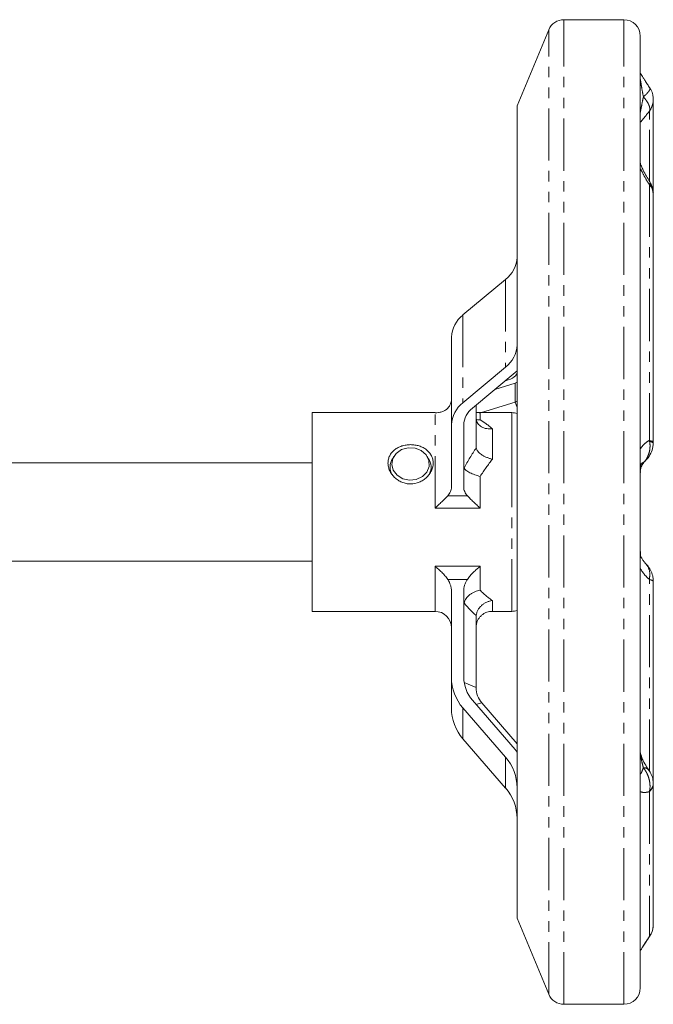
# Model space of a CAD drawing. Header units: millimetres. Extents: x 16 to 524, y -45 to 488.
# Tile 7 of 8: x 159 to 236, y 366 to 486. Entities that reach past the tile are written whole.
import ezdxf

# ---------------------------------------------------------------- set-up
doc = ezdxf.new("R2010")
doc.units = ezdxf.units.MM
doc.linetypes.add('PHANTOM', pattern=[12.7, 6.35, -1.27, 1.27, -1.27, 1.27, -1.27])

msp = doc.modelspace()

# ---------------------------------------------------------------- linework, layer by layer
at = {"color": 7, "linetype": 'Continuous', "lineweight": 15}
for p, q in [((232.61, 485.89), (225.3, 485.89)), ((223.45, 484.66), (219.61, 475.38)), ((234.61, 367.89), (234.61, 483.89)), ((234.65, 478.45), (234.61, 478.45)), ((219.61, 376.4), (219.61, 475.38)), ((236.19, 464.66), (236.19, 476.18)), ((234.65, 474.69), (234.61, 474.69)), ((236.17, 464.66), (236.18, 464.79)), ((236.19, 434.38), (236.19, 464.66)), ((219.59, 463.25), (219.59, 452.56)), ((219.61, 463.25), (219.59, 463.25)), ((218.19, 454.24), (213, 449.9)), ((219.59, 452.56), (219.61, 452.56)), ((219.59, 446.26), (219.59, 452.56)), ((211.59, 447.2), (211.59, 436.51)), ((218.19, 443.55), (213, 439.21)), ((219.34, 442.88), (214.14, 438.54)), ((219.59, 443.1), (219.34, 442.88)), ((219.59, 442.89), (219.59, 443.1)), ((219.34, 441.61), (216.89, 440.83)), ((218.19, 441.87), (218.09, 441.84)), ((219.61, 441.7), (219.34, 441.61)), ((219.34, 439.29), (215.27, 438)), ((219.61, 439.39), (219.34, 439.29)), ((209.6, 438), (194.61, 438)), ((194.61, 413.78), (194.61, 438)), ((214.59, 438.91), (214.59, 433.85)), ((218.95, 438), (214.59, 438)), ((211.59, 436.51), (211.59, 428.93)), ((213.09, 436.51), (213.09, 428.93)), ((236.18, 434.29), (236.19, 434.45)), ((204.59, 432.69), (204.41, 432.39)), ((208.81, 432.39), (208.62, 432.69)), ((194.61, 431.89), (157.11, 431.89)), ((204.11, 431.36), (204.11, 430.92)), ((209.11, 430.91), (209.11, 431.36)), ((157.11, 419.89), (194.61, 419.89)), ((236.19, 417.33), (236.19, 417.49)), ((236.19, 392.76), (236.19, 417.4)), ((211.59, 405.74), (211.59, 416.2)), ((213.09, 405.74), (213.09, 416.2)), ((194.61, 413.78), (209.59, 413.78)), ((214.59, 404.49), (214.59, 413.07)), ((216.3, 413.78), (218.95, 413.78)), ((211.59, 405.74), (211.59, 401.98)), ((218.19, 396.02), (213, 402.01)), ((219.34, 396.95), (214.14, 402.94)), ((219.61, 397.64), (215.29, 402.62)), ((218.19, 392.25), (213, 398.24)), ((219.61, 396.62), (219.34, 396.95)), ((236.18, 392.75), (236.19, 392.86)), ((236.19, 375.6), (236.19, 392.76)), ((219.59, 392.28), (219.59, 383.59)), ((219.59, 383.59), (219.59, 379.82)), ((219.61, 383.59), (219.59, 383.59)), ((219.59, 379.82), (219.61, 379.82)), ((219.61, 376.4), (223.45, 367.12)), ((236.19, 375.47), (236.19, 375.6)), ((236.13, 375.09), (236.19, 375.46)), ((225.3, 365.89), (232.61, 365.89))]:
    msp.add_line(p, q, dxfattribs=at)
at = {"color": 8, "linetype": 'PHANTOM', "lineweight": 0}
for p, q in [((225.3, 365.89), (225.3, 485.89)), ((232.61, 365.89), (232.61, 485.89)), ((223.45, 367.12), (223.45, 484.66)), ((235.72, 466.12), (235.72, 474.73)), ((235.72, 465.78), (235.72, 434.63)), ((218.19, 454.24), (218.19, 443.55)), ((213, 449.9), (213, 439.21)), ((219.34, 441.61), (219.34, 439.29)), ((219.34, 439.29), (219.61, 438.64)), ((218.95, 431.86), (218.95, 438)), ((209.59, 426.36), (209.59, 437.98)), ((215.09, 437.98), (215.09, 437.12)), ((216.59, 436.04), (216.59, 432.33)), ((218.95, 413.78), (218.95, 431.86)), ((215.09, 430.23), (215.09, 426.36)), ((211.14, 427.86), (213.54, 427.86)), ((215.09, 426.36), (209.59, 426.36)), ((209.59, 419.27), (215.09, 419.27)), ((209.59, 413.78), (209.59, 419.27)), ((215.09, 419.27), (215.09, 416.36)), ((213.54, 417.67), (211.14, 417.67)), ((235.72, 394.27), (235.72, 417.64)), ((216.59, 415.1), (216.59, 413.79)), ((214.59, 404.49), (213.14, 405.12)), ((213, 402.01), (213, 398.24)), ((215.29, 402.62), (214.58, 402.44)), ((218.19, 396.02), (218.19, 392.25)), ((235.72, 391.81), (235.72, 374.16))]:
    msp.add_line(p, q, dxfattribs=at)
at = {"color": 7, "linetype": 'Continuous', "lineweight": 15, "flags": 128}
for points in [[(219.59, 442.89), (219.57, 442.75), (219.5, 442.62), (219.39, 442.48), (219.23, 442.35), (219.03, 442.22), (218.79, 442.09), (218.51, 441.98), (218.19, 441.87)], [(205.66, 429.94), (206.47, 429.77), (207.31, 429.86), (208.05, 430.21), (208.59, 430.76), (208.87, 431.45), (208.84, 432.18), (208.51, 432.85), (207.92, 433.38), (207.16, 433.68), (206.32, 433.72), (205.52, 433.5), (204.87, 433.04), (204.45, 432.41), (204.32, 431.68), (204.51, 430.97), (204.97, 430.36), (205.66, 429.94)]]:
    msp.add_lwpolyline(points, dxfattribs=at)
at = {"color": 8, "linetype": 'PHANTOM', "lineweight": 0, "flags": 128}
for points in [[(235.72, 434.63), (235.92, 434.57), (236.07, 434.51), (236.16, 434.45), (236.19, 434.38), (236.19, 434.38)], [(235.72, 417.67), (235.92, 417.63), (236.07, 417.59), (236.16, 417.54), (236.19, 417.49), (236.19, 417.49)], [(236.19, 417.4), (236.16, 417.46), (236.07, 417.53), (235.92, 417.59), (235.72, 417.64)]]:
    msp.add_lwpolyline(points, dxfattribs=at)
at = {"color": 7, "linetype": 'Continuous', "lineweight": 15}
for centre, radius, start, end in [((225.3, 483.89), 2, 90, 157.5), ((232.61, 483.89), 2, 0, 90), ((233.72, 476.19), 2.47, 323.9621, 11.4519), ((234.57, 464.63), 1.62, 1.1137, 44.9741), ((216.02, 457.08), 3.57, 307.31, 357.8354), ((215.16, 447.06), 3.57, 127.3103, 177.8353), ((216.02, 446.39), 3.57, 307.3104, 357.8352), ((215.16, 436.37), 3.57, 127.3104, 177.8352), ((215.77, 436.41), 2.68, 127.3095, 177.836), ((218.95, 436), 2, 70.8418, 90), ((206.04, 431.36), 1.93, 147.831, 208.5826), ((207.17, 431.36), 1.94, 335.0393, 32.0717), ((209.59, 411.78), 2, 0, 90), ((218.95, 415.78), 2, 270, 289.1582), ((217.29, 405.75), 5.7, 180.122, 221.091), ((217.37, 405.75), 4.27, 180.1217, 221.0911), ((217.44, 404.49), 2.85, 180.122, 221.0912), ((217.29, 401.99), 5.7, 180.122, 221.091), ((213.89, 392.27), 5.7, 0.122, 41.091), ((234.98, 392.87), 1.21, 309.1061, 359.5008), ((213.89, 388.51), 5.7, 0.1221, 41.091), ((233.73, 375.59), 2.46, 324.9532, 348.1365), ((232.61, 367.89), 2, 270, 0), ((225.3, 367.89), 2, 202.5, 270)]:
    msp.add_arc(centre, radius, start, end, dxfattribs=at)
at = {"color": 8, "linetype": 'PHANTOM', "lineweight": 0}
for centre, radius, start, end in [((233.75, 476.18), 2.44, 323.7137, 0.6848), ((234.53, 464.69), 1.67, 3.2124, 42.9673), ((235.75, 433.9), 0.583, 41.4216, 90.8547), ((234.9, 392.81), 1.29, 309.3097, 357.6883), ((233.75, 375.6), 2.44, 323.7251, 356.7811)]:
    msp.add_arc(centre, radius, start, end, dxfattribs=at)
for centre, major_axis, ratio, start_param, end_param in [((218.34, 425.89), (-6.88, 11.84), 0.369052, 5.495446, 5.689321), ((216.61, 426.6), (6.64, 13.93), 0.338491, 1.202767, 1.395014), ((218.34, 425.89), (6.88, 11.84), 0.369052, 1.221425, 1.4153), ((218.34, 425.89), (-3.38, 11.93), 0.621411, 2.302748, 2.496624), ((216.61, 425.64), (-2.92, 14.02), 0.542522, 2.334089, 2.526336), ((218.34, 425.89), (3.38, 11.93), 0.621411, 3.316024, 3.352876)]:
    msp.add_ellipse(centre, major_axis=major_axis, ratio=ratio, start_param=start_param, end_param=end_param, dxfattribs=at)
at = {"color": 7, "linetype": 'Continuous', "lineweight": 15}
for points, knots in [([(235.18, 478.47), (235.11, 478.58), (234.9, 478.91), (234.73, 479.17), (234.63, 479.34)], [0, 0, 0, 0, 0.352731, 1, 1, 1, 1]), ([(235.77, 477.57), (235.67, 477.72), (235.46, 478.03), (235.28, 478.32), (235.18, 478.47)], [0, 0, 0, 0, 0.468132, 1, 1, 1, 1]), ([(236.13, 476.68), (236.13, 476.7), (236.12, 476.95), (235.98, 477.26), (235.8, 477.5), (235.75, 477.57)], [0, 0, 0, 0, 0.063257, 0.760269, 1, 1, 1, 1]), ([(235.76, 466.15), (235.62, 466.37), (235.34, 466.82), (234.99, 467.47), (234.76, 467.98), (234.65, 468.28), (234.62, 468.38), (234.61, 468.41)], [0, 0, 0, 0, 0.289278, 0.591922, 0.808606, 0.921295, 1, 1, 1, 1]), ([(236.16, 464.78), (236.16, 464.88), (236.18, 465.2), (236.03, 465.67), (235.83, 466), (235.75, 466.13)], [0, 0, 0, 0, 0.191714, 0.67724, 1, 1, 1, 1]), ([(211.14, 438.55), (211.29, 438.71), (211.4, 438.88), (211.51, 439.15), (211.54, 439.24), (211.58, 439.43), (211.59, 439.52), (211.59, 439.62)], [0, 0, 0, 0, 0.5, 0.5, 0.75, 0.75, 1, 1, 1, 1]), ([(211.14, 438.55), (211.04, 438.44), (210.92, 438.35), (210.68, 438.2), (210.55, 438.14), (210.28, 438.05), (210.15, 438.02), (209.87, 437.98), (209.73, 437.98), (209.59, 437.98)], [0, 0, 0, 0, 0.25, 0.25, 0.5, 0.5, 0.75, 0.75, 1, 1, 1, 1]), ([(214.59, 438.06), (214.75, 438.02), (214.92, 437.97), (215.09, 437.98), (215.09, 437.98)], [0, 0, 0, 0, 0.987073, 1, 1, 1, 1]), ([(214.57, 437.17), (214.74, 437.14), (214.91, 437.11), (215.09, 437.12), (215.09, 437.12)], [0, 0, 0, 0, 0.977386, 1, 1, 1, 1]), ([(214.6, 437.25), (214.62, 437.15), (214.64, 437.05), (214.71, 436.86), (214.76, 436.77), (214.87, 436.61), (214.94, 436.53), (215.09, 436.39), (215.17, 436.33), (215.36, 436.22), (215.45, 436.17), (215.66, 436.1), (215.77, 436.07), (216, 436.03), (216.11, 436.02), (216.35, 436.02), (216.47, 436.03), (216.59, 436.04)], [0, 0, 0, 0, 0.125, 0.125, 0.25, 0.25, 0.375, 0.375, 0.5, 0.5, 0.625, 0.625, 0.75, 0.75, 0.875, 0.875, 1, 1, 1, 1]), ([(203.86, 431.86), (203.86, 432.02), (203.88, 432.17), (203.95, 432.47), (204, 432.62), (204.14, 432.89), (204.22, 433.02), (204.42, 433.26), (204.54, 433.38), (204.79, 433.57), (204.93, 433.66), (205.23, 433.82), (205.39, 433.88), (205.72, 433.99), (205.89, 434.03), (206.25, 434.08), (206.43, 434.1), (206.79, 434.1), (206.97, 434.08), (207.32, 434.03), (207.49, 433.99), (207.83, 433.89), (207.99, 433.82), (208.29, 433.67), (208.43, 433.58), (208.68, 433.37), (208.79, 433.26), (208.99, 433.02), (209.08, 432.89), (209.22, 432.62), (209.27, 432.47), (209.34, 432.17), (209.36, 432.02), (209.36, 431.55), (209.29, 431.22), (209.08, 430.77), (208.99, 430.62), (208.79, 430.34), (208.68, 430.21), (208.43, 429.97), (208.29, 429.86), (207.99, 429.67), (207.83, 429.59), (207.33, 429.38), (206.97, 429.31), (206.43, 429.31), (206.25, 429.33), (205.9, 429.4), (205.72, 429.45), (205.39, 429.58), (205.23, 429.67), (204.93, 429.86), (204.79, 429.97), (204.41, 430.33), (204.21, 430.62), (204, 431.07), (203.95, 431.23), (203.88, 431.54), (203.86, 431.7), (203.86, 431.86)], [0, 0, 0, 0, 0.03125, 0.03125, 0.0625, 0.0625, 0.09375, 0.09375, 0.125, 0.125, 0.15625, 0.15625, 0.1875, 0.1875, 0.21875, 0.21875, 0.25, 0.25, 0.28125, 0.28125, 0.3125, 0.3125, 0.34375, 0.34375, 0.375, 0.375, 0.40625, 0.40625, 0.4375, 0.4375, 0.46875, 0.46875, 0.5, 0.5, 0.5625, 0.5625, 0.59375, 0.59375, 0.625, 0.625, 0.65625, 0.65625, 0.6875, 0.6875, 0.75, 0.75, 0.78125, 0.78125, 0.8125, 0.8125, 0.84375, 0.84375, 0.875, 0.875, 0.9375, 0.9375, 0.96875, 0.96875, 1, 1, 1, 1]), ([(214.6, 433.71), (214.62, 433.64), (214.64, 433.57), (214.71, 433.43), (214.76, 433.36), (214.87, 433.22), (214.94, 433.15), (215.09, 433.01), (215.17, 432.95), (215.36, 432.82), (215.45, 432.76), (215.66, 432.65), (215.77, 432.6), (216, 432.5), (216.11, 432.46), (216.35, 432.39), (216.47, 432.35), (216.59, 432.33)], [0, 0, 0, 0, 0.125, 0.125, 0.25, 0.25, 0.375, 0.375, 0.5, 0.5, 0.625, 0.625, 0.75, 0.75, 0.875, 0.875, 1, 1, 1, 1]), ([(235.18, 432.09), (235.26, 432.17), (235.55, 432.44), (235.9, 433.02), (236.16, 433.7), (236.16, 434.13), (236.16, 434.29)], [0, 0, 0, 0, 0.134065, 0.479054, 0.808299, 1, 1, 1, 1]), ([(234.63, 430.72), (234.62, 430.75), (234.61, 430.78), (234.61, 430.86), (234.61, 430.93), (234.61, 431), (234.63, 431.1), (234.66, 431.23), (234.73, 431.44), (234.88, 431.74), (235.05, 431.96), (235.17, 432.05), (235.19, 432.07)], [0, 0, 0, 0, 0.061094, 0.100196, 0.122704, 0.148494, 0.186931, 0.237134, 0.340032, 0.541971, 0.92263, 1, 1, 1, 1]), ([(213.13, 431.25), (213.18, 431.16), (213.26, 431.06), (213.5, 430.87), (213.66, 430.77), (213.93, 430.63), (214.02, 430.59), (214.22, 430.5), (214.32, 430.46), (214.54, 430.39), (214.65, 430.35), (214.87, 430.29), (214.98, 430.26), (215.09, 430.23)], [0, 0, 0, 0, 0.25, 0.25, 0.5, 0.5, 0.625, 0.625, 0.75, 0.75, 0.875, 0.875, 1, 1, 1, 1]), ([(211.59, 428.93), (211.59, 428.74), (211.55, 428.55), (211.44, 428.28), (211.39, 428.19), (211.28, 428.02), (211.22, 427.94), (211.14, 427.86)], [0, 0, 0, 0, 0.5, 0.5, 0.75, 0.75, 1, 1, 1, 1]), ([(213.54, 427.86), (213.39, 428.02), (213.28, 428.19), (213.17, 428.46), (213.14, 428.55), (213.1, 428.74), (213.09, 428.83), (213.09, 428.93)], [0, 0, 0, 0, 0.5, 0.5, 0.75, 0.75, 1, 1, 1, 1]), ([(211.14, 427.86), (211.04, 427.75), (210.92, 427.63), (210.68, 427.39), (210.55, 427.26), (210.28, 427), (210.15, 426.88), (209.87, 426.62), (209.73, 426.49), (209.59, 426.36)], [0, 0, 0, 0, 0.25, 0.25, 0.5, 0.5, 0.75, 0.75, 1, 1, 1, 1]), ([(213.54, 427.86), (213.65, 427.75), (213.76, 427.63), (214, 427.39), (214.13, 427.26), (214.4, 427), (214.54, 426.88), (214.81, 426.62), (214.95, 426.49), (215.09, 426.36)], [0, 0, 0, 0, 0.25, 0.25, 0.5, 0.5, 0.75, 0.75, 1, 1, 1, 1]), ([(235.19, 419.72), (235.1, 419.8), (234.94, 419.96), (234.76, 420.27), (234.66, 420.54), (234.62, 420.71), (234.61, 420.82), (234.61, 420.89), (234.61, 420.95), (234.62, 421.01), (234.62, 421.04), (234.63, 421.06)], [0, 0, 0, 0, 0.348984, 0.629435, 0.762525, 0.828703, 0.866091, 0.891785, 0.918571, 0.959025, 1, 1, 1, 1]), ([(211.14, 417.67), (211.04, 417.83), (210.92, 417.98), (210.68, 418.27), (210.55, 418.41), (210.28, 418.68), (210.15, 418.8), (209.87, 419.04), (209.73, 419.16), (209.59, 419.27)], [0, 0, 0, 0, 0.25, 0.25, 0.5, 0.5, 0.75, 0.75, 1, 1, 1, 1]), ([(213.54, 417.67), (213.65, 417.83), (213.76, 417.98), (214, 418.27), (214.13, 418.41), (214.4, 418.68), (214.54, 418.8), (214.81, 419.04), (214.95, 419.16), (215.09, 419.27)], [0, 0, 0, 0, 0.25, 0.25, 0.5, 0.5, 0.75, 0.75, 1, 1, 1, 1]), ([(236.16, 417.49), (236.16, 417.64), (236.17, 418.03), (235.95, 418.65), (235.62, 419.25), (235.3, 419.56), (235.17, 419.68)], [0, 0, 0, 0, 0.180737, 0.474945, 0.778333, 1, 1, 1, 1]), ([(211.14, 417.67), (211.29, 417.45), (211.4, 417.22), (211.51, 416.85), (211.54, 416.72), (211.58, 416.46), (211.59, 416.33), (211.59, 416.2)], [0, 0, 0, 0, 0.5, 0.5, 0.75, 0.75, 1, 1, 1, 1]), ([(213.09, 416.2), (213.09, 416.46), (213.13, 416.72), (213.24, 417.09), (213.29, 417.21), (213.4, 417.45), (213.46, 417.56), (213.54, 417.67)], [0, 0, 0, 0, 0.5, 0.5, 0.75, 0.75, 1, 1, 1, 1]), ([(213.13, 414.8), (213.18, 414.99), (213.26, 415.17), (213.5, 415.52), (213.66, 415.68), (213.93, 415.89), (214.02, 415.95), (214.22, 416.07), (214.32, 416.12), (214.54, 416.21), (214.65, 416.25), (214.87, 416.31), (214.98, 416.34), (215.09, 416.36)], [0, 0, 0, 0, 0.25, 0.25, 0.5, 0.5, 0.625, 0.625, 0.75, 0.75, 0.875, 0.875, 1, 1, 1, 1]), ([(214.6, 413.28), (214.62, 413.39), (214.64, 413.5), (214.71, 413.72), (214.76, 413.83), (214.87, 414.03), (214.94, 414.13), (215.09, 414.32), (215.17, 414.41), (215.36, 414.58), (215.45, 414.65), (215.66, 414.79), (215.77, 414.85), (216, 414.95), (216.11, 414.99), (216.35, 415.06), (216.47, 415.08), (216.59, 415.1)], [0, 0, 0, 0, 0.125, 0.125, 0.25, 0.25, 0.375, 0.375, 0.5, 0.5, 0.625, 0.625, 0.75, 0.75, 0.875, 0.875, 1, 1, 1, 1]), ([(214.6, 412.03), (214.62, 412.15), (214.64, 412.28), (214.71, 412.51), (214.76, 412.62), (214.87, 412.84), (214.94, 412.94), (215.09, 413.13), (215.17, 413.22), (215.36, 413.38), (215.45, 413.45), (215.66, 413.57), (215.77, 413.63), (216, 413.71), (216.11, 413.74), (216.35, 413.78), (216.47, 413.79), (216.59, 413.79)], [0, 0, 0, 0, 0.125, 0.125, 0.25, 0.25, 0.375, 0.375, 0.5, 0.5, 0.625, 0.625, 0.75, 0.75, 0.875, 0.875, 1, 1, 1, 1]), ([(235.66, 394.44), (235.61, 394.51), (235.39, 394.8), (235.09, 395.32), (234.82, 395.87), (234.69, 396.24), (234.63, 396.43), (234.61, 396.53), (234.61, 396.57), (234.61, 396.57), (234.61, 396.57)], [0, 0, 0, 0, 0.114783, 0.442553, 0.672271, 0.794032, 0.87116, 0.927135, 0.970904, 1, 1, 1, 1]), ([(236.16, 392.86), (236.16, 392.98), (236.17, 393.34), (235.99, 393.89), (235.76, 394.25), (235.65, 394.42)], [0, 0, 0, 0, 0.220732, 0.645568, 1, 1, 1, 1]), ([(235.74, 374.22), (235.81, 374.31), (236.01, 374.56), (236.08, 374.88), (236.13, 375.09)], [0, 0, 0, 0, 0.343522, 1, 1, 1, 1]), ([(234.96, 372.96), (235.06, 373.13), (235.31, 373.52), (235.6, 373.96), (235.77, 374.21)], [0, 0, 0, 0, 0.4306521, 1, 1, 1, 1]), ([(234.63, 372.44), (234.7, 372.55), (234.79, 372.71), (234.92, 372.91), (234.96, 372.96)], [0, 0, 0, 0, 0.732954, 1, 1, 1, 1])]:
    msp.add_open_spline(points, degree=3, knots=knots, dxfattribs=at)
at = {"color": 8, "linetype": 'PHANTOM', "lineweight": 0}
for points, knots in [([(234.98, 476.49), (234.91, 476.87), (234.84, 477.25), (234.74, 477.82), (234.71, 478.01), (234.67, 478.29), (234.65, 478.38), (234.63, 478.5), (234.62, 478.54), (234.61, 478.61), (234.61, 478.63), (234.61, 478.63)], [0, 0, 0, 0, 0.5, 0.5, 0.75, 0.75, 0.875, 0.875, 0.9375, 0.9375, 1, 1, 1, 1]), ([(235.74, 477.6), (235.79, 477.56), (235.8, 477.51), (235.77, 477.37), (235.73, 477.29), (235.6, 477.1), (235.5, 476.99), (235.33, 476.81), (235.27, 476.75), (235.13, 476.62), (235.05, 476.56), (234.98, 476.49)], [0, 0, 0, 0, 0.25, 0.25, 0.5, 0.5, 0.75, 0.75, 0.875, 0.875, 1, 1, 1, 1]), ([(234.61, 474.6), (234.61, 474.6), (234.61, 474.62), (234.62, 474.67), (234.63, 474.7), (234.65, 474.8), (234.66, 474.87), (234.71, 475.11), (234.74, 475.27), (234.84, 475.79), (234.91, 476.14), (234.98, 476.49)], [0, 0, 0, 0, 0.0625, 0.0625, 0.125, 0.125, 0.25, 0.25, 0.5, 0.5, 1, 1, 1, 1]), ([(235.72, 474.74), (235.76, 474.84), (235.78, 474.95), (235.75, 475.21), (235.71, 475.35), (235.58, 475.66), (235.49, 475.82), (235.32, 476.07), (235.26, 476.15), (235.13, 476.32), (235.05, 476.41), (234.98, 476.49)], [0, 0, 0, 0, 0.25, 0.25, 0.5, 0.5, 0.75, 0.75, 0.875, 0.875, 1, 1, 1, 1]), ([(235.72, 474.74), (235.51, 474.48), (235.32, 474.24), (234.95, 473.79), (234.77, 473.58), (234.61, 473.39)], [0, 0, 0, 0, 0.5, 0.5, 1, 1, 1, 1]), ([(235.72, 465.78), (235.51, 466.1), (235.31, 466.43), (234.94, 467.1), (234.77, 467.44), (234.61, 467.78)], [0, 0, 0, 0, 0.5, 0.5, 1, 1, 1, 1]), ([(235.74, 465.83), (235.79, 465.94), (235.84, 466.07), (235.75, 466.12), (235.73, 466.13)], [0, 0, 0, 0, 0.791654, 1, 1, 1, 1]), ([(234.61, 433.59), (234.77, 433.83), (234.94, 434.03), (235.32, 434.37), (235.51, 434.51), (235.72, 434.63)], [0, 0, 0, 0, 0.5, 0.5, 1, 1, 1, 1]), ([(235.74, 434.49), (235.79, 434.24), (235.8, 433.99), (235.77, 433.5), (235.73, 433.27), (235.6, 432.82), (235.5, 432.61), (235.33, 432.32), (235.27, 432.23), (235.13, 432.06), (235.05, 431.98), (234.98, 431.91)], [0, 0, 0, 0, 0.25, 0.25, 0.5, 0.5, 0.75, 0.75, 0.875, 0.875, 1, 1, 1, 1]), ([(234.98, 431.91), (234.98, 431.91), (235, 431.93), (235.08, 431.98), (235.13, 432.05), (235.17, 432.1)], [0, 0, 0, 0, 0.0300854, 0.3677163, 1, 1, 1, 1]), ([(234.98, 431.91), (234.91, 431.9), (234.84, 431.88), (234.74, 431.8), (234.71, 431.77), (234.67, 431.69), (234.65, 431.66), (234.63, 431.58), (234.62, 431.56), (234.61, 431.49), (234.61, 431.44), (234.61, 431.39)], [0, 0, 0, 0, 0.5, 0.5, 0.75, 0.75, 0.875, 0.875, 0.9375, 0.9375, 1, 1, 1, 1]), ([(234.61, 430.89), (234.61, 430.94), (234.61, 430.99), (234.62, 431.07), (234.63, 431.11), (234.65, 431.2), (234.66, 431.26), (234.71, 431.41), (234.74, 431.48), (234.84, 431.7), (234.91, 431.81), (234.98, 431.91)], [0, 0, 0, 0, 0.0625, 0.0625, 0.125, 0.125, 0.25, 0.25, 0.5, 0.5, 1, 1, 1, 1]), ([(235.72, 417.67), (235.51, 417.84), (235.32, 418.03), (234.95, 418.47), (234.77, 418.72), (234.61, 419)], [0, 0, 0, 0, 0.5, 0.5, 1, 1, 1, 1]), ([(235.16, 419.69), (235.28, 419.57), (235.6, 419.24), (235.81, 418.51), (235.74, 417.91), (235.72, 417.67)], [0, 0, 0, 0, 0.259078, 0.691945, 1, 1, 1, 1]), ([(234.98, 394.72), (234.91, 394.99), (234.84, 395.27), (234.74, 395.71), (234.71, 395.87), (234.66, 396.11), (234.65, 396.2), (234.63, 396.33), (234.62, 396.38), (234.61, 396.47), (234.61, 396.52), (234.61, 396.56)], [0, 0, 0, 0, 0.5, 0.5, 0.75, 0.75, 0.875, 0.875, 0.9375, 0.9375, 1, 1, 1, 1]), ([(234.61, 394.06), (234.61, 394.02), (234.61, 393.99), (234.62, 393.97), (234.63, 393.97), (234.65, 393.97), (234.67, 393.99), (234.71, 394.06), (234.75, 394.13), (234.84, 394.35), (234.91, 394.53), (234.98, 394.72)], [0, 0, 0, 0, 0.0625, 0.0625, 0.125, 0.125, 0.25, 0.25, 0.5, 0.5, 1, 1, 1, 1]), ([(235.74, 391.94), (235.79, 392.17), (235.8, 392.41), (235.77, 392.9), (235.73, 393.15), (235.6, 393.62), (235.51, 393.86), (235.33, 394.2), (235.27, 394.31), (235.13, 394.52), (235.05, 394.62), (234.98, 394.72)], [0, 0, 0, 0, 0.25, 0.25, 0.5, 0.5, 0.75, 0.75, 0.875, 0.875, 1, 1, 1, 1]), ([(235.61, 394.4), (235.58, 394.47), (235.49, 394.65), (235.21, 394.71), (235, 394.72), (234.98, 394.72), (234.98, 394.72)], [0, 0, 0, 0, 0.340736, 0.913186, 0.992913, 1, 1, 1, 1]), ([(235.72, 391.81), (235.51, 391.75), (235.31, 391.71), (234.94, 391.71), (234.77, 391.74), (234.61, 391.82)], [0, 0, 0, 0, 0.5, 0.5, 1, 1, 1, 1]), ([(234.87, 372.85), (234.97, 373.02), (235.23, 373.43), (235.54, 373.89), (235.72, 374.16)], [0, 0, 0, 0, 0.411487, 1, 1, 1, 1])]:
    msp.add_open_spline(points, degree=3, knots=knots, dxfattribs=at)
for points in [[(235.72, 474.73), (235.72, 474.74), (235.72, 474.74), (235.72, 474.74)], [(235.72, 465.78), (235.73, 465.79), (235.74, 465.81), (235.74, 465.83)], [(235.74, 434.49), (235.74, 434.53), (235.73, 434.58), (235.72, 434.63)], [(235.72, 417.64), (235.72, 417.65), (235.72, 417.66), (235.72, 417.67)], [(235.72, 391.81), (235.73, 391.85), (235.74, 391.89), (235.74, 391.94)], [(235.74, 374.18), (235.74, 374.17), (235.73, 374.16), (235.72, 374.16)]]:
    msp.add_open_spline(points, degree=3, dxfattribs=at)
at = {"color": 7, "linetype": 'Continuous', "lineweight": 15}
for points in [[(214.6, 433.71), (214.6, 433.75), (214.59, 433.8), (214.59, 433.85)], [(214.59, 413.07), (214.59, 413.14), (214.6, 413.21), (214.6, 413.28)]]:
    msp.add_open_spline(points, degree=3, dxfattribs=at)

doc.saveas('drawing.dxf')
